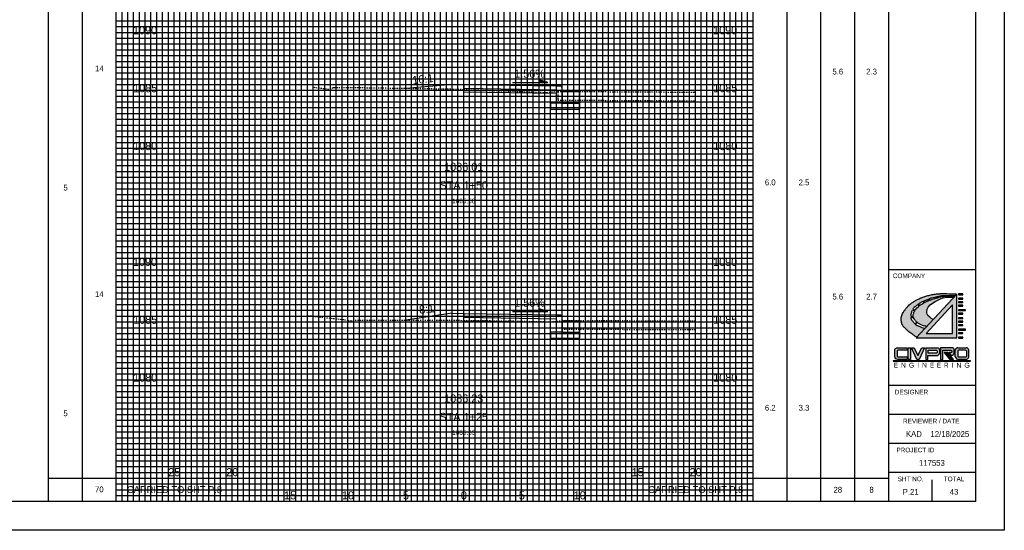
# Model space of a CAD drawing. Header units: feet. Extents: x 318 to 488, y 140 to 250.
# Tile 2 of 3: x 403 to 488, y 140 to 185. Entities that reach past the tile are written whole.
import ezdxf
from ezdxf.enums import TextEntityAlignment as Align

# ---------------------------------------------------------------- set-up
doc = ezdxf.new("R2010")
doc.units = ezdxf.units.FT
doc.header["$MEASUREMENT"] = 0
for name, pattern in [('CENTER2', [1.125, 0.75, -0.125, 0.125, -0.125]), ('DGN Style 4', [0.027369, 0.013684, -0.006842, 0, -0.006842]), ('OhDOT_USTN2', [0.11, 0.069, -0.041]), ('OhDOT_USTN3', [0.22, 0.165, -0.055])]:
    doc.linetypes.add(name, pattern=pattern)
for name, color, linetype in [('CL_P_Construction', 7, 'DGN Style 4'), ('SH_Border', 7, 'Continuous'), ('SH_Data', 7, 'Continuous'), ('SHT_LOGO_BLACK', 7, 'Continuous'), ('SHT_LOGO_BLUE', 160, 'Continuous'), ('SHT_LOGO_GREY', 9, 'Continuous'), ('XS_P_Annotation', 7, 'Continuous'), ('XS_P_Curb', 254, 'Continuous'), ('XS_P_Finished_Grade', 3, 'Continuous'), ('XS_P_Pavt_Surface', 251, 'Continuous'), ('XS_P_Subgrade', 4, 'Continuous'), ('XS_P_Text_Info', 7, 'Continuous'), ('XS_X_Ground_Line', 3, 'OhDOT_USTN2'), ('XS_X_Pavt', 133, 'OhDOT_USTN3')]:
    doc.layers.add(name, color=color, linetype=linetype)
doc.layers.add('SH_Major_Grid_Line', color=254, linetype='Continuous', transparency=0.3)
doc.layers.add('SH_Minor_Grid_Line', color=252, linetype='Continuous', transparency=0.5)
doc.styles.add('OHDOTSymbols', font='arial.ttf')
doc.styles.add('Slanted-Normal', font='font31.shx', dxfattribs={"height": 0.12})
doc.styles.add('Straight-Normal', font='font30.shx', dxfattribs={"height": 0.1})
doc.styles.add('Straight-Sub Title', font='font30.shx', dxfattribs={"height": 0.17})

msp = doc.modelspace()

# ---------------------------------------------------------------- hatches: boundary and pattern name
at = {"layer": 'SHT_LOGO_BLACK', "linetype": 'Continuous'}
h = msp.add_hatch(color=256, dxfattribs=at)
h.dxf.hatch_style = 1
h.paths.add_polyline_path([(480.052, 158.193, -0.010054), (480.027, 158.216), (480.187, 158.385, 0.071883), (480.239, 158.342, 0.006066), (480.46, 158.213, 0.061249), (480.712, 158.108, 0.038297), (481.009, 158.05), (481.546, 158.63), (481.354, 158.746), (481.272, 158.85), (481.111, 159), (481.054, 159.104), (481.018, 159.212), (481.023, 159.347), (481.049, 159.528), (481.132, 159.714), (481.287, 159.901), (481.499, 160.066), (481.732, 160.201), (482.017, 160.351), (482.245, 160.449), (482.431, 160.506), (482.737, 160.558), (483.167, 160.558), (483.326, 160.555), (483.406, 160.641, -0.000418), (483.181, 160.642, -0.000949), (483.06, 160.643, -0.000351), (482.714, 160.646, 0.00107), (482.6, 160.647, 0.017555), (482.459, 160.643, 0.017743), (482.321, 160.629, 0.003592), (482.304, 160.627), (482.285, 160.708, -0.000594), (482.355, 160.708, 0.000026), (482.612, 160.708, 0.000048), (482.995, 160.708, 0.000037), (483.468, 160.708), (483.594, 160.844, 0.003624), (483.226, 160.865, 0.007413), (483.046, 160.87, 0.000904), (482.454, 160.88, 0.00451), (482.336, 160.88, 0.019073), (482.012, 160.867, 0.017331), (481.658, 160.826, 0.019514), (481.374, 160.772, 0.015338), (481.019, 160.678, 0.012204), (480.677, 160.567, 0.017423), (480.442, 160.475, 0.014015), (480.276, 160.398, 0.009535), (480.037, 160.273, 0.020378), (479.763, 160.108, 0.02598), (479.561, 159.959, 0.027565), (479.423, 159.833, 0.018891), (479.241, 159.631, 0.020789), (479.092, 159.438, 0.020828), (478.961, 159.234, 0.034599), (478.886, 159.085, 0.032145), (478.828, 158.915, 0.062269), (478.797, 158.696, 0.050433), (478.82, 158.424, 0.025118), (478.865, 158.237, 0.057831), (478.898, 158.159, 0.025804), (478.966, 158.053, 0.04348), (479.015, 157.996, 0.002738), (479.103, 157.91, 0.002118), (479.218, 157.801, 0.001598), (479.405, 157.625, 0.006576), (479.451, 157.583, 0.02396), (479.466, 157.571, 0.001113), (479.794, 157.334, 0.009085), (479.919, 157.247, 0.004888), (480.136, 157.105), (480.842, 157.869, -0.03184), (480.695, 157.889, -0.071165), (480.545, 157.943, -0.016789), (480.424, 158.012, 0.028454), (480.351, 158.051, 0.063363), (480.197, 158.101, -0.076313)])
h.paths.add_polyline_path([(479.891, 158.372, 0.001596), (479.818, 158.461, 0.003876), (479.747, 158.546, -0.008255), (479.688, 158.618, -0.047245), (479.656, 158.754, -0.011737), (479.65, 158.805), (479.863, 158.826, 0.028633), (479.893, 158.735, 0.056422), (479.932, 158.663, 0.018655), (479.995, 158.579, 0.019312), (480.062, 158.502, 0.013666), (480.133, 158.431, 0.001157), (480.139, 158.426), (479.98, 158.263, -0.00235)], flags=16)
h.paths.add_polyline_path([(479.846, 158.906), (479.645, 158.898, -0.034829), (479.66, 159.063, -0.018474), (479.687, 159.195, -0.026037), (479.726, 159.328, -0.016666), (479.771, 159.444), (479.966, 159.387, 0.018485), (479.904, 159.254, 0.016487), (479.863, 159.144, 0.075188), (479.84, 159.011, 0.042887)], flags=16)
h.paths.add_polyline_path([(479.808, 159.524, -0.03317), (479.887, 159.659, -0.031166), (479.997, 159.757, -0.008749), (480.205, 159.913, -0.000355), (480.222, 159.926), (480.332, 159.789, 0.002531), (480.231, 159.703, 0.006928), (480.081, 159.569, 0.028635), (480.047, 159.534, 0.152279), (480.01, 159.45)], flags=16)
h.paths.add_polyline_path([(480.581, 159.979, -0.013659), (480.761, 160.082), (480.684, 160.215, 0.040026), (480.491, 160.114, 0.013578), (480.42, 160.068, 0.00319), (480.26, 159.954), (480.368, 159.82, -0.001694), (480.437, 159.877, -0.037477)], flags=16)
h.paths.add_polyline_path([(480.803, 160.104), (480.727, 160.235, -0.011307), (480.869, 160.292, -0.010591), (480.983, 160.333, 0.011749), (481.086, 160.369, 0.016183), (481.153, 160.398), (481.198, 160.285, 0.017905), (481.033, 160.216, 0.011223)], flags=16)
h.paths.add_polyline_path([(481.24, 160.301), (481.196, 160.419, 0.010824), (481.24, 160.442, -0.05835), (481.341, 160.485, -0.01154), (481.452, 160.515, -0.00345), (481.678, 160.568), (481.716, 160.452, 0.012845), (481.5, 160.391, 0.008036), (481.363, 160.345, 0.004709)], flags=16)
h.paths.add_polyline_path([(481.764, 160.466), (481.731, 160.58, -0.000481), (481.879, 160.614, 0.000864), (481.947, 160.629, 0.00468), (482.055, 160.654, -0.006008), (482.237, 160.697), (482.255, 160.618, 0.026281), (482.14, 160.59, 0.019573), (482.027, 160.551, -0.017067), (481.898, 160.505, -0.007865)], flags=16)
h = msp.add_hatch(color=256, dxfattribs=at)
h.dxf.hatch_style = 1
h.paths.add_polyline_path([(483.751, 157.044), (484.134, 157.044), (484.134, 157.118), (483.751, 157.118)])
h.paths.add_polyline_path([(483.751, 157.423), (484.134, 157.423), (484.134, 157.497), (483.751, 157.497)])
h.paths.add_polyline_path([(483.746, 157.732), (484.363, 157.732), (484.363, 157.806), (483.751, 157.806)])
h.paths.add_polyline_path([(483.751, 158.111), (484.134, 158.111), (484.134, 158.185), (483.751, 158.185)])
h.paths.add_polyline_path([(483.751, 158.418), (484.134, 158.418), (484.134, 158.491), (483.751, 158.491)])
h.paths.add_polyline_path([(483.751, 158.727), (484.134, 158.727), (484.134, 158.8), (483.751, 158.8)])
h.paths.add_polyline_path([(483.751, 159.106), (484.134, 159.106), (484.134, 159.179), (483.751, 159.179)])
h.paths.add_polyline_path([(483.746, 159.415), (484.363, 159.415), (484.363, 159.489), (483.751, 159.489)])
h.paths.add_polyline_path([(483.751, 159.795), (484.134, 159.795), (484.134, 159.868), (483.751, 159.868)])
h.paths.add_polyline_path([(483.751, 160.1), (484.134, 160.1), (484.134, 160.174), (483.751, 160.174)])
h.paths.add_polyline_path([(483.751, 160.407), (484.134, 160.407), (484.134, 160.481), (483.751, 160.481)])
h.paths.add_polyline_path([(484.134, 160.786), (484.134, 160.86), (483.751, 160.86), (483.751, 160.786)])
at = {"layer": 'SHT_LOGO_BLUE'}
h = msp.add_hatch(color=256, dxfattribs=at)
h.dxf.hatch_style = 1
h.paths.add_polyline_path([(478.447, 155.91, -0.44246), (478.521, 155.992), (479.311, 155.992), (479.311, 156.206), (478.467, 156.206, 0.436831), (478.236, 155.992), (478.236, 155.421, 0.355742), (478.511, 155.196), (479.301, 155.196), (479.301, 155.407), (478.532, 155.407, -0.466077), (478.447, 155.478)])
h.paths.add_polyline_path([(479.61, 156.21), (479.393, 156.21), (479.393, 155.193), (479.61, 155.2)])
h.paths.add_polyline_path([(479.918, 156.207), (479.676, 156.207), (480.16, 155.198), (480.344, 155.198), (480.82, 156.209), (480.585, 156.209), (480.242, 155.537)])
h.paths.add_polyline_path([(482.092, 155.721), (482.096, 156.032, 0.413942), (481.92, 156.207), (480.926, 156.207), (480.926, 155.194), (481.105, 155.194), (481.105, 155.532), (481.882, 155.532, 0.384335)])
h.paths.add_polyline_path([(481.116, 155.746), (481.116, 155.99), (481.837, 155.99, -0.363757), (481.905, 155.934, -0.087868), (481.905, 155.813, -0.553906), (481.831, 155.746)], flags=16)
h.paths.add_polyline_path([(483.375, 155.739), (483.375, 156.016, 0.37162), (483.211, 156.205), (482.183, 156.205), (482.183, 155.198), (482.395, 155.198), (482.395, 155.99), (483.098, 155.99, -0.38138), (483.159, 155.935), (483.159, 155.835, -0.307867), (483.122, 155.78), (482.9, 155.78), (483.087, 155.554), (483.161, 155.554, 0.37317)])
h.paths.add_polyline_path([(484.402, 156.206), (483.698, 156.206, 0.436831), (483.467, 155.992), (483.467, 155.421, 0.355742), (483.742, 155.196), (484.358, 155.196, 0.355742), (484.634, 155.421), (484.634, 155.992, 0.436831)])
h.paths.add_polyline_path([(484.348, 155.992, -0.386521), (484.423, 155.924), (484.423, 155.478, -0.364185), (484.346, 155.407), (483.763, 155.407, -0.466076), (483.678, 155.478), (483.678, 155.924, -0.386521), (483.753, 155.992)], flags=16)
h = msp.add_hatch(color=256, dxfattribs=at)
h.dxf.hatch_style = 1
h.paths.add_polyline_path([(482.833, 155.781), (482.685, 155.781), (483.177, 155.199), (483.3, 155.199)])
at = {"layer": 'SHT_LOGO_GREY'}
h = msp.add_hatch(color=256, dxfattribs=at)
h.dxf.hatch_style = 1
h.paths.add_polyline_path([(483.594, 160.844), (480.087, 157.052), (483.594, 157.052)])
h.paths.add_polyline_path([(483.222, 157.424), (480.954, 157.424), (483.222, 159.912)], flags=16)
h = msp.add_hatch(color=256, dxfattribs=at)
h.dxf.hatch_style = 1
h.paths.add_polyline_path([(482.666, 155.781), (482.519, 155.781), (483.011, 155.199), (483.133, 155.199)])

# ---------------------------------------------------------------- linework, layer by layer
at = {"layer": 'CL_P_Construction', "linetype": 'CENTER2'}
msp.add_line((441.033, 142.937), (441.033, 247.937), dxfattribs=at)
at = {"layer": 'SH_Border'}
for p, q in [((487.7, 250.437), (487.7, 140.437)), ((477.7, 247.937), (477.7, 142.937)), ((485.2, 247.937), (485.2, 142.937)), ((485.2, 162.937), (477.7, 162.937)), ((485.2, 152.937), (477.7, 152.937)), ((485.2, 150.437), (477.7, 150.437)), ((485.2, 147.937), (477.7, 147.937)), ((485.2, 145.437), (477.7, 145.437)), ((481.45, 144.789), (481.45, 142.937)), ((485.2, 142.937), (320.2, 142.937)), ((487.7, 140.437), (317.7, 140.437))]:
    msp.add_line(p, q, dxfattribs=at)
at = {"layer": 'SH_Data', "color": 7, "linetype": 'Continuous'}
for p, q in [((405.2, 142.937), (405.2, 247.937)), ((411.033, 142.937), (411.033, 247.937)), ((466.033, 142.937), (466.033, 247.937)), ((471.867, 142.937), (471.867, 247.937)), ((408.117, 142.937), (408.117, 246.687)), ((468.951, 142.937), (468.951, 246.687)), ((474.784, 142.937), (474.784, 246.687)), ((405.2, 144.937), (411.033, 144.937)), ((411.033, 144.937), (421.033, 144.937)), ((421.033, 142.937), (421.033, 144.937)), ((456.033, 144.937), (466.033, 144.937)), ((466.033, 144.937), (477.7, 144.937))]:
    msp.add_line(p, q, dxfattribs=at)
msp.add_lwpolyline([(456.033, 142.937), (456.033, 144.937)], dxfattribs=at)
at = {"layer": 'SH_Major_Grid_Line', "color": 254, "linetype": 'Continuous'}
for p, q in [((416.033, 142.937), (416.033, 247.937)), ((421.033, 142.937), (421.033, 247.937)), ((426.033, 142.937), (426.033, 247.937)), ((431.033, 142.937), (431.033, 247.937)), ((436.033, 142.937), (436.033, 247.937)), ((441.033, 142.937), (441.033, 247.937)), ((446.033, 142.937), (446.033, 247.937)), ((451.033, 142.937), (451.033, 247.937)), ((456.033, 142.937), (456.033, 247.937)), ((461.033, 142.937), (461.033, 247.937)), ((411.033, 182.937), (466.033, 182.937)), ((411.033, 177.937), (466.033, 177.937)), ((411.033, 172.937), (466.033, 172.937)), ((411.033, 167.937), (466.033, 167.937)), ((411.033, 162.937), (466.033, 162.937)), ((411.033, 157.937), (466.033, 157.937)), ((411.033, 152.937), (466.033, 152.937)), ((411.033, 147.937), (466.033, 147.937))]:
    msp.add_line(p, q, dxfattribs=at)
at = {"layer": 'SH_Minor_Grid_Line', "color": 252, "linetype": 'Continuous'}
for p, q in [((411.533, 142.937), (411.533, 247.937)), ((412.033, 142.937), (412.033, 247.937)), ((412.533, 142.937), (412.533, 247.937)), ((413.033, 142.937), (413.033, 247.937)), ((413.533, 142.937), (413.533, 247.937)), ((414.033, 142.937), (414.033, 247.937)), ((414.533, 142.937), (414.533, 247.937)), ((415.033, 142.937), (415.033, 247.937)), ((415.533, 142.937), (415.533, 247.937)), ((416.533, 142.937), (416.533, 247.937)), ((417.033, 142.937), (417.033, 247.937)), ((417.533, 142.937), (417.533, 247.937)), ((418.033, 142.937), (418.033, 247.937)), ((418.533, 142.937), (418.533, 247.937)), ((419.033, 142.937), (419.033, 247.937)), ((419.533, 142.937), (419.533, 247.937)), ((420.033, 142.937), (420.033, 247.937)), ((420.533, 142.937), (420.533, 247.937)), ((421.533, 142.937), (421.533, 247.937)), ((422.033, 142.937), (422.033, 247.937)), ((422.533, 142.937), (422.533, 247.937)), ((423.033, 142.937), (423.033, 247.937)), ((423.533, 142.937), (423.533, 247.937)), ((424.033, 142.937), (424.033, 247.937)), ((424.533, 142.937), (424.533, 247.937)), ((425.033, 142.937), (425.033, 247.937)), ((425.533, 142.937), (425.533, 247.937)), ((426.533, 142.937), (426.533, 247.937)), ((427.033, 142.937), (427.033, 247.937)), ((427.533, 142.937), (427.533, 247.937)), ((428.033, 142.937), (428.033, 247.937)), ((428.533, 142.937), (428.533, 247.937)), ((429.033, 142.937), (429.033, 247.937)), ((429.533, 142.937), (429.533, 247.937)), ((430.033, 142.937), (430.033, 247.937)), ((430.533, 142.937), (430.533, 247.937)), ((431.533, 142.937), (431.533, 247.937)), ((432.033, 142.937), (432.033, 247.937)), ((432.533, 142.937), (432.533, 247.937)), ((433.033, 142.937), (433.033, 247.937)), ((433.533, 142.937), (433.533, 247.937)), ((434.033, 142.937), (434.033, 247.937)), ((434.533, 142.937), (434.533, 247.937)), ((435.033, 142.937), (435.033, 247.937)), ((435.533, 142.937), (435.533, 247.937)), ((436.533, 142.937), (436.533, 247.937)), ((437.033, 142.937), (437.033, 247.937)), ((437.533, 142.937), (437.533, 247.937)), ((438.033, 142.937), (438.033, 247.937)), ((438.533, 142.937), (438.533, 247.937)), ((439.033, 142.937), (439.033, 247.937)), ((439.533, 142.937), (439.533, 247.937)), ((440.033, 142.937), (440.033, 247.937)), ((440.533, 142.937), (440.533, 247.937)), ((441.533, 142.937), (441.533, 247.937)), ((442.033, 142.937), (442.033, 247.937)), ((442.533, 142.937), (442.533, 247.937)), ((443.033, 142.937), (443.033, 247.937)), ((443.533, 142.937), (443.533, 247.937)), ((444.033, 142.937), (444.033, 247.937)), ((444.533, 142.937), (444.533, 247.937)), ((445.033, 142.937), (445.033, 247.937)), ((445.533, 142.937), (445.533, 247.937)), ((446.533, 142.937), (446.533, 247.937)), ((447.033, 142.937), (447.033, 247.937)), ((447.533, 142.937), (447.533, 247.937)), ((448.033, 142.937), (448.033, 247.937)), ((448.533, 142.937), (448.533, 247.937)), ((449.033, 142.937), (449.033, 247.937)), ((449.533, 142.937), (449.533, 247.937)), ((450.033, 142.937), (450.033, 247.937)), ((450.533, 142.937), (450.533, 247.937)), ((451.533, 142.937), (451.533, 247.937)), ((452.033, 142.937), (452.033, 247.937)), ((452.533, 142.937), (452.533, 247.937)), ((453.033, 142.937), (453.033, 247.937)), ((453.533, 142.937), (453.533, 247.937)), ((454.033, 142.937), (454.033, 247.937)), ((454.533, 142.937), (454.533, 247.937)), ((455.033, 142.937), (455.033, 247.937)), ((455.533, 142.937), (455.533, 247.937)), ((456.533, 142.937), (456.533, 247.937)), ((457.033, 142.937), (457.033, 247.937)), ((457.533, 142.937), (457.533, 247.937)), ((458.033, 142.937), (458.033, 247.937)), ((458.533, 142.937), (458.533, 247.937)), ((459.033, 142.937), (459.033, 247.937)), ((459.533, 142.937), (459.533, 247.937)), ((460.033, 142.937), (460.033, 247.937)), ((460.533, 142.937), (460.533, 247.937)), ((461.533, 142.937), (461.533, 247.937)), ((462.033, 142.937), (462.033, 247.937)), ((462.533, 142.937), (462.533, 247.937)), ((463.033, 142.937), (463.033, 247.937)), ((463.533, 142.937), (463.533, 247.937)), ((464.033, 142.937), (464.033, 247.937)), ((464.533, 142.937), (464.533, 247.937)), ((465.033, 142.937), (465.033, 247.937)), ((465.533, 142.937), (465.533, 247.937)), ((411.033, 184.437), (466.033, 184.437)), ((411.033, 183.937), (466.033, 183.937)), ((411.033, 183.437), (466.033, 183.437)), ((411.033, 182.437), (466.033, 182.437)), ((411.033, 181.937), (466.033, 181.937)), ((411.033, 181.437), (466.033, 181.437)), ((411.033, 180.937), (466.033, 180.937)), ((411.033, 180.437), (466.033, 180.437)), ((411.033, 179.937), (466.033, 179.937)), ((411.033, 179.437), (466.033, 179.437)), ((411.033, 178.937), (466.033, 178.937)), ((411.033, 178.437), (466.033, 178.437)), ((411.033, 177.437), (466.033, 177.437)), ((411.033, 176.937), (466.033, 176.937)), ((411.033, 176.437), (466.033, 176.437)), ((411.033, 175.937), (466.033, 175.937)), ((411.033, 175.437), (466.033, 175.437)), ((411.033, 174.937), (466.033, 174.937)), ((411.033, 174.437), (466.033, 174.437)), ((411.033, 173.937), (466.033, 173.937)), ((411.033, 173.437), (466.033, 173.437)), ((411.033, 172.437), (466.033, 172.437)), ((411.033, 171.937), (466.033, 171.937)), ((411.033, 171.437), (466.033, 171.437)), ((411.033, 170.937), (466.033, 170.937)), ((411.033, 170.437), (466.033, 170.437)), ((411.033, 169.937), (466.033, 169.937)), ((411.033, 169.437), (466.033, 169.437)), ((411.033, 168.937), (466.033, 168.937)), ((411.033, 168.437), (466.033, 168.437)), ((411.033, 167.437), (466.033, 167.437)), ((411.033, 166.937), (466.033, 166.937)), ((411.033, 166.437), (466.033, 166.437)), ((411.033, 165.937), (466.033, 165.937)), ((411.033, 165.437), (466.033, 165.437)), ((411.033, 164.937), (466.033, 164.937)), ((411.033, 164.437), (466.033, 164.437)), ((411.033, 163.937), (466.033, 163.937)), ((411.033, 163.437), (466.033, 163.437)), ((411.033, 162.437), (466.033, 162.437)), ((411.033, 161.937), (466.033, 161.937)), ((411.033, 161.437), (466.033, 161.437)), ((411.033, 160.937), (466.033, 160.937)), ((411.033, 160.437), (466.033, 160.437)), ((411.033, 159.937), (466.033, 159.937)), ((411.033, 159.437), (466.033, 159.437)), ((411.033, 158.937), (466.033, 158.937)), ((411.033, 158.437), (466.033, 158.437)), ((411.033, 157.437), (466.033, 157.437)), ((411.033, 156.937), (466.033, 156.937)), ((411.033, 156.437), (466.033, 156.437)), ((411.033, 155.937), (466.033, 155.937)), ((411.033, 155.437), (466.033, 155.437)), ((411.033, 154.937), (466.033, 154.937)), ((411.033, 154.437), (466.033, 154.437)), ((411.033, 153.937), (466.033, 153.937)), ((411.033, 153.437), (466.033, 153.437)), ((411.033, 152.437), (466.033, 152.437)), ((411.033, 151.937), (466.033, 151.937)), ((411.033, 151.437), (466.033, 151.437)), ((411.033, 150.937), (466.033, 150.937)), ((411.033, 150.437), (466.033, 150.437)), ((411.033, 149.937), (466.033, 149.937)), ((411.033, 149.437), (466.033, 149.437)), ((411.033, 148.937), (466.033, 148.937)), ((411.033, 148.437), (466.033, 148.437)), ((411.033, 147.437), (466.033, 147.437)), ((411.033, 146.937), (466.033, 146.937)), ((411.033, 146.437), (466.033, 146.437)), ((411.033, 145.937), (466.033, 145.937)), ((411.033, 145.437), (466.033, 145.437)), ((411.033, 144.937), (466.033, 144.937)), ((411.033, 144.437), (466.033, 144.437)), ((411.033, 143.937), (466.033, 143.937)), ((411.033, 143.437), (466.033, 143.437))]:
    msp.add_line(p, q, dxfattribs=at)
at = {"layer": 'SHT_LOGO_BLACK'}
for p, q in [((480.222, 159.926, -4063.576), (480.332, 159.789, -4063.576)), ((480.26, 159.954, -4063.576), (480.368, 159.82, -4063.576)), ((480.684, 160.215, -4063.576), (480.761, 160.082, -4063.576)), ((480.727, 160.235, -4063.576), (480.803, 160.104, -4063.576))]:
    msp.add_line(p, q, dxfattribs=at)
for points in [[(480.136, 157.105, -0.004888), (479.919, 157.247, -0.009085), (479.794, 157.334, -0.001113), (479.466, 157.571, -0.02396), (479.451, 157.583, -0.006576), (479.405, 157.625, -0.001598), (479.218, 157.801, -0.002118), (479.103, 157.91, -0.002738), (479.015, 157.996, -0.04348), (478.966, 158.053, -0.025804), (478.898, 158.159, -0.057831), (478.865, 158.237, -0.025118), (478.82, 158.424, -0.050433), (478.797, 158.696, -0.062269), (478.828, 158.915, -0.032145), (478.886, 159.085, -0.034599), (478.961, 159.234, -0.020828), (479.092, 159.438, -0.020789), (479.241, 159.631, -0.018891), (479.423, 159.833, -0.027565), (479.561, 159.959, -0.02598), (479.763, 160.108, -0.020378), (480.037, 160.273, -0.009535), (480.276, 160.398, -0.014015), (480.442, 160.475, -0.017423), (480.677, 160.567, -0.012204), (481.019, 160.678, -0.015338), (481.374, 160.772, -0.019514), (481.658, 160.826, -0.017331), (482.012, 160.867, -0.019073), (482.336, 160.88, -0.00451), (482.454, 160.88, -0.000904), (483.046, 160.87, -0.007413), (483.226, 160.865, -0.003624), (483.594, 160.844)], [(481.731, 160.58, -0.0002), (481.744, 160.583, -0.000438), (481.879, 160.614, 0.000864), (481.947, 160.629, 0.00468), (482.055, 160.654, -0.004072), (482.178, 160.683, -0.008774), (482.237, 160.696, -0.040254)], [(482.286, 160.705, -0.03869), (482.327, 160.708, -0.000239), (482.355, 160.708, 0.000026), (482.612, 160.708, 0.000048), (482.995, 160.708, 0.000037), (483.468, 160.708)], [(479.808, 159.524, -0.024038), (479.864, 159.623, -0.06415), (479.919, 159.689, -0.021969), (479.997, 159.757, -0.008749), (480.205, 159.913, -0.000355), (480.222, 159.926, -0.013578)], [(480.26, 159.954, -0.00319), (480.42, 160.068, -0.013578), (480.491, 160.114, -0.029845), (480.633, 160.192, -0.004092), (480.684, 160.215, -0.010591)], [(480.368, 159.82, -0.000639), (480.394, 159.842, -0.009297), (480.468, 159.901, -0.029225), (480.581, 159.979, -0.013659), (480.761, 160.082, -0.011561)], [(480.727, 160.235, -0.011307), (480.869, 160.292, -0.010591), (480.983, 160.333, 0.011749), (481.086, 160.369, 0.016183), (481.153, 160.398, -0.05835)], [(480.803, 160.104, -0.011223), (481.033, 160.216, -0.017453), (481.194, 160.284, -0.000163), (481.198, 160.285, -0.008036)], [(481.196, 160.419, 0.010824), (481.24, 160.442, -0.05835), (481.341, 160.485, -0.01154), (481.452, 160.515, -0.00345), (481.678, 160.568, -0.000438)], [(481.24, 160.301, -0.004709), (481.363, 160.345, -0.008036), (481.5, 160.391, -0.011799), (481.698, 160.448, 0.001031), (481.716, 160.453, 0.017067)], [(481.764, 160.466, 0.007865), (481.898, 160.505, 0.017067), (482.027, 160.551, -0.019573), (482.14, 160.59, -0.0202), (482.228, 160.613, -0.005656), (482.255, 160.618, -0.017743)], [(482.304, 160.627, -0.003592), (482.321, 160.629, -0.017743), (482.459, 160.643, -0.017555), (482.6, 160.647, -0.00107), (482.714, 160.646, 0.000351), (483.06, 160.643, 0.000949), (483.181, 160.642, 0.000418), (483.406, 160.641)], [(479.646, 158.898, -0.015908), (479.648, 158.955, -0.022838), (479.66, 159.063, -0.018474), (479.687, 159.195, -0.026037), (479.726, 159.328, -0.016666), (479.771, 159.444, -0.03409)], [(479.846, 158.906, -0.042886), (479.84, 159.011, -0.075188), (479.863, 159.144, -0.016487), (479.904, 159.254, -0.015544), (479.955, 159.366, -0.001651), (479.966, 159.387, -0.053806)], [(480, 159.454, -0.004266), (480.028, 159.507, -0.053806), (480.047, 159.534, -0.028635), (480.081, 159.569, -0.006928), (480.231, 159.703, -0.002531), (480.332, 159.789, -0.009297)], [(479.981, 158.263, -0.010823), (479.957, 158.291, -0.001747), (479.891, 158.372, 0.001596), (479.818, 158.461, 0.003876), (479.747, 158.546, -0.006206), (479.702, 158.6, -0.097322), (479.68, 158.641, -0.038974), (479.656, 158.754, -0.011737), (479.65, 158.805, -0.026776)], [(480.139, 158.426, -0.001157), (480.133, 158.431, -0.013666), (480.062, 158.502, -0.019312), (479.995, 158.579, -0.018655), (479.932, 158.663, -0.056422), (479.893, 158.735, -0.028633), (479.863, 158.826, -0.064453)], [(480.842, 157.869, -0.03184), (480.695, 157.889, -0.071165), (480.545, 157.943, -0.016789), (480.424, 158.012, 0.028454), (480.351, 158.051, 0.050722), (480.229, 158.094, -0.071433), (480.143, 158.128, -0.049376), (480.052, 158.193, -0.010054), (480.027, 158.216, -0.001747)], [(481.009, 158.05, -0.038297), (480.712, 158.108, -0.061249), (480.46, 158.213, -0.006066), (480.239, 158.342, -0.040776), (480.208, 158.365, -0.003974), (480.186, 158.384, -0.013666)]]:
    msp.add_lwpolyline(points, format="xyb", dxfattribs=at)
at = {"layer": 'SHT_LOGO_BLACK', "elevation": -4063.576}
for points in [[(482.237, 160.696), (482.255, 160.618)], [(482.286, 160.705), (482.304, 160.627)], [(481.546, 158.63), (481.354, 158.746), (481.272, 158.85), (481.111, 159), (481.054, 159.104), (481.018, 159.212), (481.023, 159.347), (481.049, 159.528), (481.132, 159.714), (481.287, 159.901), (481.499, 160.066), (481.732, 160.201), (482.017, 160.351), (482.245, 160.449), (482.431, 160.506), (482.737, 160.558), (483.167, 160.558), (483.326, 160.555)], [(481.153, 160.398), (481.198, 160.285)], [(481.196, 160.419), (481.24, 160.301)], [(481.678, 160.568), (481.716, 160.453)], [(481.731, 160.58), (481.764, 160.466)], [(479.771, 159.444), (479.966, 159.387)], [(479.808, 159.524), (480, 159.454)], [(479.646, 158.898), (479.846, 158.906)], [(479.65, 158.805), (479.863, 158.826)], [(479.981, 158.263), (480.139, 158.426)], [(480.027, 158.216), (480.186, 158.384)]]:
    msp.add_lwpolyline(points, dxfattribs=at)
at = {"layer": 'SHT_LOGO_BLACK', "linetype": 'Continuous', "elevation": -4063.576}
for points in [[(483.751, 160.786), (484.134, 160.786), (484.134, 160.86), (483.751, 160.86)], [(483.751, 160.407), (484.134, 160.407), (484.134, 160.481), (483.751, 160.481)], [(483.751, 160.1), (484.134, 160.1), (484.134, 160.174), (483.751, 160.174)], [(483.751, 159.795), (484.134, 159.795), (484.134, 159.868), (483.751, 159.868)], [(483.746, 159.415), (484.363, 159.415), (484.363, 159.489), (483.751, 159.489)], [(483.751, 159.106), (484.134, 159.106), (484.134, 159.179), (483.751, 159.179)], [(483.751, 158.727), (484.134, 158.727), (484.134, 158.8), (483.751, 158.8)], [(483.751, 158.418), (484.134, 158.418), (484.134, 158.491), (483.751, 158.491)], [(483.751, 158.111), (484.134, 158.111), (484.134, 158.185), (483.751, 158.185)], [(483.746, 157.732), (484.363, 157.732), (484.363, 157.806), (483.751, 157.806)], [(483.751, 157.423), (484.134, 157.423), (484.134, 157.497), (483.751, 157.497)], [(483.751, 157.044), (484.134, 157.044), (484.134, 157.118), (483.751, 157.118)]]:
    msp.add_lwpolyline(points, close=True, dxfattribs=at)
at = {"layer": 'SHT_LOGO_BLACK'}
msp.add_lwpolyline([(478.115, 155.045), (484.784, 155.045), (484.784, 155.074), (478.117, 155.074)], close=True, dxfattribs=at)
at = {"layer": 'SHT_LOGO_BLUE'}
for p, q in [((483.467, 155.421), (483.467, 155.992)), ((483.678, 155.924), (483.678, 155.478)), ((483.698, 156.206), (484.402, 156.206)), ((484.348, 155.992), (483.753, 155.992)), ((484.423, 155.924), (484.423, 155.478)), ((484.634, 155.421), (484.634, 155.992)), ((484.358, 155.196), (483.742, 155.196)), ((483.763, 155.407), (484.337, 155.407))]:
    msp.add_line(p, q, dxfattribs=at)
for points in [[(478.532, 155.407), (479.301, 155.407), (479.301, 155.196), (478.511, 155.196, -0.355742), (478.236, 155.421), (478.236, 155.992, -0.436831), (478.467, 156.206), (479.311, 156.206), (479.311, 155.992), (478.521, 155.992, 0.386521), (478.447, 155.924), (478.447, 155.478, 0.466077), (478.532, 155.407, -0.087106)], [(480.926, 156.207), (481.92, 156.207, -0.413942), (482.096, 156.032), (482.092, 155.721)], [(481.831, 155.746), (481.116, 155.746), (481.116, 155.99), (481.837, 155.99, -0.363757), (481.905, 155.934, -0.087868), (481.905, 155.813, -0.553906), (481.831, 155.746, 0.590972)], [(482.183, 155.198), (482.395, 155.198), (482.395, 155.99), (483.098, 155.99, -0.38138), (483.159, 155.935), (483.159, 155.835, -0.307867), (483.122, 155.78), (482.9, 155.78), (483.087, 155.554), (483.161, 155.554, 0.37317), (483.375, 155.739), (483.375, 156.016, 0.37162), (483.211, 156.205), (482.183, 156.205), (482.183, 155.198)]]:
    msp.add_lwpolyline(points, format="xyb", dxfattribs=at)
for points in [[(479.393, 155.193), (479.393, 156.21), (479.61, 156.21), (479.61, 155.2)], [(479.676, 156.207), (479.918, 156.207), (480.242, 155.537), (480.585, 156.209), (480.82, 156.209), (480.344, 155.198), (480.16, 155.198)]]:
    msp.add_lwpolyline(points, close=True, dxfattribs=at)
for points in [[(480.926, 156.207), (480.926, 155.194), (481.105, 155.194), (481.105, 155.532), (481.882, 155.532)], [(482.833, 155.781), (482.685, 155.781), (483.177, 155.199), (483.3, 155.199), (482.833, 155.781)]]:
    msp.add_lwpolyline(points, dxfattribs=at)
for centre, radius, start, end in [((481.882, 155.743), 0.211, 270, 354.09413), ((483.682, 155.992), 0.215, 85.61121, 180), ((483.753, 155.917), 0.0752, 90, 174.53019), ((484.348, 155.917), 0.0752, 5.46981, 90), ((484.419, 155.992), 0.215, 360, 94.38879), ((483.742, 155.478), 0.281, 191.66957, 270), ((483.75, 155.478), 0.0725, 180, 279.95648), ((484.341, 155.489), 0.0817, 267.17931, 352.86421), ((484.358, 155.478), 0.281, 270, 348.33043)]:
    msp.add_arc(centre, radius, start, end, dxfattribs=at)
at = {"layer": 'SHT_LOGO_GREY', "elevation": -4063.576}
msp.add_lwpolyline([(480.087, 157.052), (483.594, 157.052), (483.594, 160.844), (480.087, 157.052)], dxfattribs=at)
msp.add_lwpolyline([(480.954, 157.424), (483.222, 157.424), (483.222, 159.912)], close=True, dxfattribs=at)
at = {"layer": 'SHT_LOGO_GREY'}
msp.add_lwpolyline([(482.666, 155.781), (482.519, 155.781), (483.011, 155.199), (483.133, 155.199), (482.666, 155.781)], dxfattribs=at)
at = {"layer": 'XS_P_Annotation', "color": 7, "linetype": 'Continuous', "lineweight": -3}
for p, q in [((445.246, 179.121), (448.306, 179.121)), ((448.306, 179.121), (447.543, 179.343)), ((447.543, 179.343), (447.543, 179.121)), ((445.246, 159.341), (448.306, 159.341)), ((448.306, 159.341), (447.543, 159.563)), ((447.543, 159.563), (447.543, 159.341))]:
    msp.add_line(p, q, dxfattribs=at)
for points in [[(448.306, 179.121), (447.543, 179.121), (447.543, 179.343)], [(448.306, 159.341), (447.543, 159.341), (447.543, 159.563)]]:
    msp.add_solid(points, dxfattribs=at)
at = {"layer": 'XS_P_Curb', "flags": 128}
for points in [[(449.379, 178.82, -0.36663), (449.461, 178.75), (449.533, 178.32), (449.533, 177.32), (449.033, 177.32), (449.033, 178.82)], [(449.379, 159.04, -0.36663), (449.461, 158.97), (449.533, 158.54), (449.533, 157.54), (449.033, 157.54), (449.033, 159.04)]]:
    msp.add_lwpolyline(points, format="xyb", close=True, dxfattribs=at)
at = {"layer": 'XS_P_Finished_Grade'}
for p, q in [((436.033, 178.612), (440.033, 178.961)), ((440.033, 178.961), (441.033, 178.945)), ((440.033, 159.18), (436.033, 158.586)), ((440.033, 159.18), (441.033, 159.165))]:
    msp.add_line(p, q, dxfattribs=at)
at = {"layer": 'XS_P_Pavt_Surface'}
for p, q in [((451.033, 178.32), (451.033, 176.82)), ((449.533, 177.32), (451.033, 177.32)), ((451.033, 158.54), (451.033, 157.04)), ((449.533, 157.54), (451.033, 157.54))]:
    msp.add_line(p, q, dxfattribs=at)
for points in [[(441.033, 178.945), (449.033, 178.82)], [(441.033, 178.945), (441.033, 178.612), (449.033, 178.487), (449.033, 178.82)], [(449.533, 178.32), (451.033, 178.32)], [(449.033, 177.32), (448.533, 177.32), (448.533, 176.82)], [(448.533, 176.82), (451.033, 176.82)], [(441.033, 159.165), (449.033, 159.04)], [(441.033, 159.165), (441.033, 158.832), (449.033, 158.707), (449.033, 159.04)], [(449.533, 158.54), (451.033, 158.54)], [(449.033, 157.54), (448.533, 157.54), (448.533, 157.04)], [(448.533, 157.04), (451.033, 157.04)]]:
    msp.add_lwpolyline(points, dxfattribs=at)
at = {"layer": 'XS_P_Subgrade'}
for points in [[(449.033, 178.154), (441.033, 178.279), (441.033, 178.612)], [(449.033, 158.374), (441.033, 158.499), (441.033, 158.832)]]:
    msp.add_lwpolyline(points, dxfattribs=at)
at = {"layer": 'XS_X_Ground_Line', "lineweight": -3}
for points in [[(428.08, 178.697), (429.5, 178.53), (429.764, 178.683), (429.851, 178.673), (430.843, 178.689), (438.213, 178.579), (439.811, 178.553), (440.112, 178.546), (441.033, 178.512), (448.149, 178.251), (448.205, 178.26), (449.147, 178.345), (450.443, 178.336), (461.033, 178.273)], [(449.147, 177.595), (450.443, 177.586), (461.033, 177.523)], [(427.592, 158.982), (429.577, 158.749), (430.74, 158.628), (431.049, 158.567), (433.868, 158.586), (439.555, 158.585), (441.033, 158.568), (444.849, 158.525), (448.518, 158.443), (449.069, 158.489), (449.509, 158.558), (459.928, 158.529), (461.033, 158.532)], [(449.509, 157.808), (459.928, 157.779), (461.033, 157.782)]]:
    msp.add_lwpolyline(points, dxfattribs=at)
at = {"layer": 'XS_X_Pavt'}
for points in [[(449.147, 178.345), (449.147, 177.595)], [(449.509, 158.558), (449.509, 157.808)]]:
    msp.add_lwpolyline(points, dxfattribs=at)

# ---------------------------------------------------------------- texts
at = {"layer": 'SH_Data', "color": 7, "linetype": 'Continuous', "style": 'Straight-Normal'}
msp.add_text('COMPANY', height=0.4, dxfattribs=at).set_placement((479.474, 162.613), align=Align.TOP_CENTER)
for s, height, p in [('DESIGNER', 0.4, (479.683, 152.374)), ('REVIEWER / DATE', 0.4, (481.395, 149.874)), ('PROJECT ID', 0.4, (480.026, 147.374)), ('SHT NO.', 0.4, (479.613, 144.874)), ('TOTAL', 0.4, (483.363, 144.874)), ('CARRIED TO SHT P.8', 0.6, (416.065, 143.952)), ('CARRIED TO SHT P.8', 0.6, (461.065, 143.952))]:
    msp.add_text(s, height=height, dxfattribs=at).set_placement(p, align=Align.MIDDLE_CENTER)
at = {"layer": 'SH_Data', "linetype": 'Continuous', "style": 'Straight-Sub Title'}
for s, p in [('KAD', (479.896, 148.758)), ('12/18/2025', (483, 148.758)), ('117553', (481.45, 146.258)), ('P.21', (479.613, 143.758)), ('43', (483.363, 143.758))]:
    msp.add_text(s, height=0.5, dxfattribs=at).set_placement(p, align=Align.MIDDLE_CENTER)
at = {"layer": 'SH_Data', "color": 7, "linetype": 'Continuous', "char_height": 0.7, "attachment_point": 5, "line_spacing_factor": 0.728571, "style": 'Straight-Normal'}
for s, insert in [('{\\H0.71429x;14}', (409.575, 180.318)), ('{\\H0.71429x;5.6}', (473.325, 180.049)), ('{\\H0.71429x;2.3}', (476.242, 180.049)), ('{\\H0.71429x;5}', (406.658, 170.028)), ('{\\H0.71429x;6.0}', (467.493, 170.48)), ('{\\H0.71429x;2.5}', (470.41, 170.48)), ('{\\H0.71429x;14}', (409.575, 160.829)), ('{\\H0.71429x;5.6}', (473.325, 160.617)), ('{\\H0.71429x;2.7}', (476.242, 160.617)), ('{\\H0.71429x;5}', (406.658, 150.539)), ('{\\H0.71429x;6.2}', (467.493, 151.015)), ('{\\H0.71429x;3.3}', (470.41, 151.015)), ('{\\H0.71429x;70}', (409.575, 143.967)), ('{\\H0.71429x;28}', (473.325, 143.937)), ('{\\H0.71429x;8}', (476.242, 143.937))]:
    msp.add_mtext(s, dxfattribs=dict(at, insert=insert))
at = {"layer": 'SHT_LOGO_BLACK', "linetype": 'Continuous', "style": 'OHDOTSymbols'}
for s, width, p in [('E', 0.7, (478.344, 154.699, 13.003)), ('N', 0.8, (478.991, 154.699, 13.003)), ('G', 0.8, (479.694, 154.699, 13.003)), ('I', 0.7, (480.268, 154.699, 13.003)), ('N', 0.8, (480.808, 154.699, 13.003)), ('E', 0.7, (481.464, 154.699, 13.003)), ('E', 0.7, (482.058, 154.699, 13.003)), ('R', 0.7, (482.69, 154.699, 13.003)), ('I', 0.7, (483.24, 154.699, 13.003)), ('N', 0.8, (483.782, 154.699, 13.003)), ('G', 0.8, (484.486, 154.699, 13.003))]:
    msp.add_text(s, height=0.426, rotation=360, dxfattribs=dict(at, width=width)).set_placement(p, align=Align.MIDDLE_CENTER)
at = {"layer": 'XS_P_Annotation', "color": 7, "linetype": 'Continuous', "lineweight": -3, "attachment_point": 5, "style": 'Slanted-Normal'}
for s, insert, char_height in [('1.56%', (446.712, 179.871), 0.7), ('1086.01', (441.033, 171.818), 0.7), ('1085.58', (441.033, 168.878), 0.4), ('1.56%', (446.712, 160.091), 0.7), ('1086.23', (441.033, 151.818), 0.7), ('1085.63', (441.033, 148.878), 0.4)]:
    msp.add_mtext(s, dxfattribs=dict(at, insert=insert, char_height=char_height))
at = {"layer": 'XS_P_Annotation', "color": 7, "linetype": 'Continuous', "lineweight": -3, "char_height": 0.7, "attachment_point": 5, "rotation": 6.72127, "style": 'Slanted-Normal'}
for s, insert in [('16:1', (437.499, 179.394)), ('8:1', (437.83, 159.548))]:
    msp.add_mtext(s, dxfattribs=dict(at, insert=insert))
at = {"layer": 'XS_P_Text_Info', "color": 7, "linetype": 'Continuous', "lineweight": -3, "char_height": 0.7, "attachment_point": 8, "style": 'Slanted-Normal'}
for s, insert in [('1090', (413.519, 183.261)), ('1090', (463.602, 183.261)), ('1085', (413.533, 178.261)), ('1085', (463.616, 178.261)), ('1080', (413.533, 173.261)), ('1080', (463.616, 173.261)), ('STA 1+50', (441.033, 169.868)), ('1090', (413.519, 163.261)), ('1090', (463.602, 163.261)), ('1085', (413.533, 158.261)), ('1085', (463.616, 158.261)), ('1080', (413.533, 153.261)), ('1080', (463.616, 153.261)), ('25', (416.046, 145.099)), ('20', (421.046, 145.099)), ('15', (456.046, 145.099)), ('20', (461.046, 145.099)), ('15', (426.046, 143.099)), ('10', (431.046, 143.099)), ('5', (436.046, 143.099)), ('0', (441.046, 143.099)), ('5', (446.046, 143.099)), ('10', (451.046, 143.099))]:
    msp.add_mtext(s, dxfattribs=dict(at, insert=insert))
at = {"layer": 'XS_P_Text_Info', "color": 7, "linetype": 'Continuous', "lineweight": -3, "insert": (441.033, 149.868), "char_height": 0.7, "width": 21.51176, "attachment_point": 8, "style": 'Slanted-Normal'}
msp.add_mtext('STA 1+25', dxfattribs=at)

doc.saveas('drawing.dxf')
